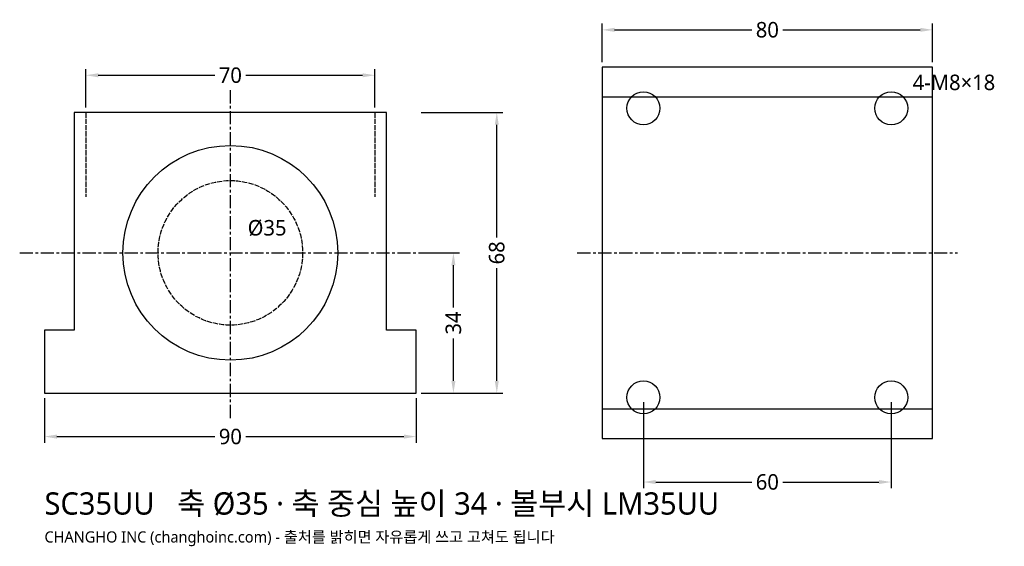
# Model space of a CAD drawing. Header units: millimetres. Extents: x -51 to 187, y -37 to 90.
import ezdxf

# ---------------------------------------------------------------- set-up
doc = ezdxf.new("R2010")
doc.units = ezdxf.units.MM
doc.linetypes.add('CENTER', pattern=[5.08, 3.175, -0.635, 0.635, -0.635])
doc.linetypes.add('DASHED', pattern=[1.524, 1.27, -0.254])
for name, color, linetype in [('문자', 7, 'CONTINUOUS'), ('숨은선', 3, 'DASHED'), ('외형선', 7, 'CONTINUOUS'), ('중심선', 1, 'CENTER'), ('치수', 4, 'CONTINUOUS')]:
    doc.layers.add(name, color=color, linetype=linetype)
doc.styles.add('CH_KOR', font='malgun.ttf')
doc.dimstyles.new('CH_DIM', dxfattribs={"dimtxt": 2.5, "dimasz": 2, "dimexe": 1, "dimexo": 0.8, "dimgap": 0.8, "dimtad": 1, "dimdec": 1, "dimdsep": 46, "dimtxsty": 'CH_KOR', "dimcen": 2.5, "dimclrd": 4, "dimclre": 4, "dimclrt": 4, "dimazin": 3, "dimtfac": 1, "dimtmove": 0, "dimatfit": 3})

# ---------------------------------------------------------------- blocks, each defined once
blk = doc.blocks.new('_CLOSEDFILLED')
at = {"color": 0, "linetype": 'BYBLOCK'}
blk.add_solid([(-1, 0.164), (0, 0), (-1, -0.164)], dxfattribs=at)
blk = doc.blocks.new('*D1')
at = {"color": 4}
for p, q in [((-45, -1.2), (-45, -12)), ((45, -1.2), (45, -12)), ((-42, -10.5), (-3.75, -10.5)), ((3.75, -10.5), (42, -10.5))]:
    blk.add_line(p, q, dxfattribs=at)
at = {"layer": 'Defpoints'}
for p in [(-45, 0), (45, 0), (-45, -10.5)]:
    blk.add_point(p, dxfattribs=at)
at = {"layer": '치수', "color": 4, "xscale": 3, "yscale": 3, "rotation": 180}
blk.add_blockref('_CLOSEDFILLED', (-45, -10.5), dxfattribs=at)
at = {"layer": '치수', "color": 4, "xscale": 3, "yscale": 3}
blk.add_blockref('_CLOSEDFILLED', (45, -10.5), dxfattribs=at)
at = {"layer": '치수', "color": 4, "insert": (0, -10.5), "char_height": 3.75, "attachment_point": 5, "style": 'CH_KOR'}
blk.add_mtext('90', dxfattribs=at)
blk = doc.blocks.new('*D2')
at = {"color": 4}
for p, q in [((-35, 69.2), (-35, 78.5)), ((-32, 77), (-3.75, 77)), ((3.75, 77), (32, 77)), ((35, 69.2), (35, 78.5))]:
    blk.add_line(p, q, dxfattribs=at)
at = {"layer": 'Defpoints'}
for p in [(-35, 77), (-35, 68), (35, 68)]:
    blk.add_point(p, dxfattribs=at)
at = {"layer": '치수', "color": 4, "xscale": 3, "yscale": 3, "rotation": 180}
blk.add_blockref('_CLOSEDFILLED', (-35, 77), dxfattribs=at)
at = {"layer": '치수', "color": 4, "xscale": 3, "yscale": 3}
blk.add_blockref('_CLOSEDFILLED', (35, 77), dxfattribs=at)
at = {"layer": '치수', "color": 4, "insert": (0, 77), "char_height": 3.75, "attachment_point": 5, "style": 'CH_KOR'}
blk.add_mtext('70', dxfattribs=at)
blk = doc.blocks.new('*D3')
at = {"color": 4}
for p, q in [((46.2, 68), (66, 68)), ((64.5, 37.75), (64.5, 65)), ((64.5, 3), (64.5, 30.25)), ((46.2, 0), (66, 0))]:
    blk.add_line(p, q, dxfattribs=at)
at = {"layer": 'Defpoints'}
for p in [(45, 68), (45, 0), (64.5, 0)]:
    blk.add_point(p, dxfattribs=at)
at = {"layer": '치수', "color": 4, "xscale": 3, "yscale": 3}
for p, rotation in [((64.5, 68), 90), ((64.5, 0), 270)]:
    blk.add_blockref('_CLOSEDFILLED', p, dxfattribs=dict(at, rotation=rotation))
at = {"layer": '치수', "color": 4, "insert": (64.5, 34), "char_height": 3.75, "attachment_point": 5, "rotation": 90, "style": 'CH_KOR'}
blk.add_mtext('68', dxfattribs=at)
blk = doc.blocks.new('*D4')
at = {"color": 4}
for p, q in [((46.2, 34), (55.5, 34)), ((54, 20.75), (54, 31)), ((54, 3), (54, 13.25)), ((46.2, 0), (55.5, 0))]:
    blk.add_line(p, q, dxfattribs=at)
at = {"layer": 'Defpoints'}
for p in [(45, 34), (45, 0), (54, 0)]:
    blk.add_point(p, dxfattribs=at)
at = {"layer": '치수', "color": 4, "xscale": 3, "yscale": 3}
for p, rotation in [((54, 34), 90), ((54, 0), 270)]:
    blk.add_blockref('_CLOSEDFILLED', p, dxfattribs=dict(at, rotation=rotation))
at = {"layer": '치수', "color": 4, "insert": (54, 17), "char_height": 3.75, "attachment_point": 5, "rotation": 90, "style": 'CH_KOR'}
blk.add_mtext('34', dxfattribs=at)
blk = doc.blocks.new('*D5')
at = {"color": 4}
for p, q in [((90, 80.2), (90, 89.5)), ((170, 80.2), (170, 89.5)), ((93, 88), (126.25, 88)), ((133.75, 88), (167, 88))]:
    blk.add_line(p, q, dxfattribs=at)
at = {"layer": 'Defpoints'}
for p in [(90, 88), (90, 79), (170, 79)]:
    blk.add_point(p, dxfattribs=at)
at = {"layer": '치수', "color": 4, "xscale": 3, "yscale": 3, "rotation": 180}
blk.add_blockref('_CLOSEDFILLED', (90, 88), dxfattribs=at)
at = {"layer": '치수', "color": 4, "xscale": 3, "yscale": 3}
blk.add_blockref('_CLOSEDFILLED', (170, 88), dxfattribs=at)
at = {"layer": '치수', "color": 4, "insert": (130, 88), "char_height": 3.75, "attachment_point": 5, "style": 'CH_KOR'}
blk.add_mtext('80', dxfattribs=at)
blk = doc.blocks.new('*D6')
at = {"color": 4}
for p, q in [((100, -2.2), (100, -23)), ((160, -2.2), (160, -23)), ((103, -21.5), (126.25, -21.5)), ((133.75, -21.5), (157, -21.5))]:
    blk.add_line(p, q, dxfattribs=at)
at = {"layer": 'Defpoints'}
for p in [(100, -1), (160, -1), (100, -21.5)]:
    blk.add_point(p, dxfattribs=at)
at = {"layer": '치수', "color": 4, "xscale": 3, "yscale": 3, "rotation": 180}
blk.add_blockref('_CLOSEDFILLED', (100, -21.5), dxfattribs=at)
at = {"layer": '치수', "color": 4, "xscale": 3, "yscale": 3}
blk.add_blockref('_CLOSEDFILLED', (160, -21.5), dxfattribs=at)
at = {"layer": '치수', "color": 4, "insert": (130, -21.5), "char_height": 3.75, "attachment_point": 5, "style": 'CH_KOR'}
blk.add_mtext('60', dxfattribs=at)

msp = doc.modelspace()

# ---------------------------------------------------------------- linework, layer by layer
at = {"layer": '숨은선'}
for p, q in [((-35, 68), (-35, 47.6)), ((35, 68), (35, 47.6))]:
    msp.add_line(p, q, dxfattribs=at)
msp.add_circle((0, 34), 17.5, dxfattribs=at)
at = {"layer": '외형선'}
for p, q in [((90, 71.8), (170, 71.8)), ((90, -3.8), (170, -3.8))]:
    msp.add_line(p, q, dxfattribs=at)
for points in [[(90, -11), (170, -11), (170, 79), (90, 79)], [(-45, 0), (45, 0), (45, 15.3), (37.8, 15.3), (37.8, 68), (-37.8, 68), (-37.8, 15.3), (-45, 15.3)]]:
    msp.add_lwpolyline(points, close=True, dxfattribs=at)
for centre, radius in [((100, 69), 4), ((160, 69), 4), ((0, 34), 26), ((100, -1), 4), ((160, -1), 4)]:
    msp.add_circle(centre, radius, dxfattribs=at)
at = {"layer": '중심선'}
for p, q in [((0, -6), (0, 74)), ((-51, 34), (51, 34)), ((84, 34), (176, 34))]:
    msp.add_line(p, q, dxfattribs=at)

# ---------------------------------------------------------------- texts
at = {"layer": '문자', "style": 'CH_KOR'}
for s, height, p in [('4-M8×18', 3.75, (165.2, 73.4)), ('Ø35', 3.75, (4.2, 38.2)), ('SC35UU   축 Ø35 · 축 중심 높이 34 · 볼부시 LM35UU', 5.4, (-45, -29.4)), ('CHANGHO INC (changhoinc.com) - 출처를 밝히면 자유롭게 쓰고 고쳐도 됩니다', 2.7, (-45, -36.15))]:
    msp.add_text(s, height=height, dxfattribs=at).set_placement(p)

# ---------------------------------------------------------------- dimensions: what is measured, and where the dimension line sits
at = {"layer": '치수'}
for base, p1, p2, picture, middle in [((90, 88), (90, 79), (170, 79), '*D5', (130, 88)), ((-35, 77), (-35, 68), (35, 68), '*D2', (0, 77)), ((-45, -10.5), (-45, 0), (45, 0), '*D1', (0, -10.5)), ((100, -21.5), (100, -1), (160, -1), '*D6', (130, -21.5))]:
    dim = msp.add_linear_dim(base=base, p1=p1, p2=p2, dimstyle='CH_DIM', override={"dimscale": 1.5}, dxfattribs=at)
    dim.commit()
    dim.dimension.update_dxf_attribs({"geometry": picture, "text_midpoint": middle})
dim = msp.add_linear_dim(base=(64.5, 0), p1=(45, 0), p2=(45, 68), angle=90, text='68', dimstyle='CH_DIM', override={"dimscale": 1.5}, dxfattribs=at)
dim.commit()
dim.dimension.update_dxf_attribs({"geometry": '*D3', "text_midpoint": (64.5, 34)})
dim = msp.add_linear_dim(base=(54, 0), p1=(45, 0), p2=(45, 34), angle=90, dimstyle='CH_DIM', override={"dimscale": 1.5}, dxfattribs=at)
dim.commit()
dim.dimension.update_dxf_attribs({"geometry": '*D4', "text_midpoint": (54, 17)})

doc.saveas('drawing.dxf')
